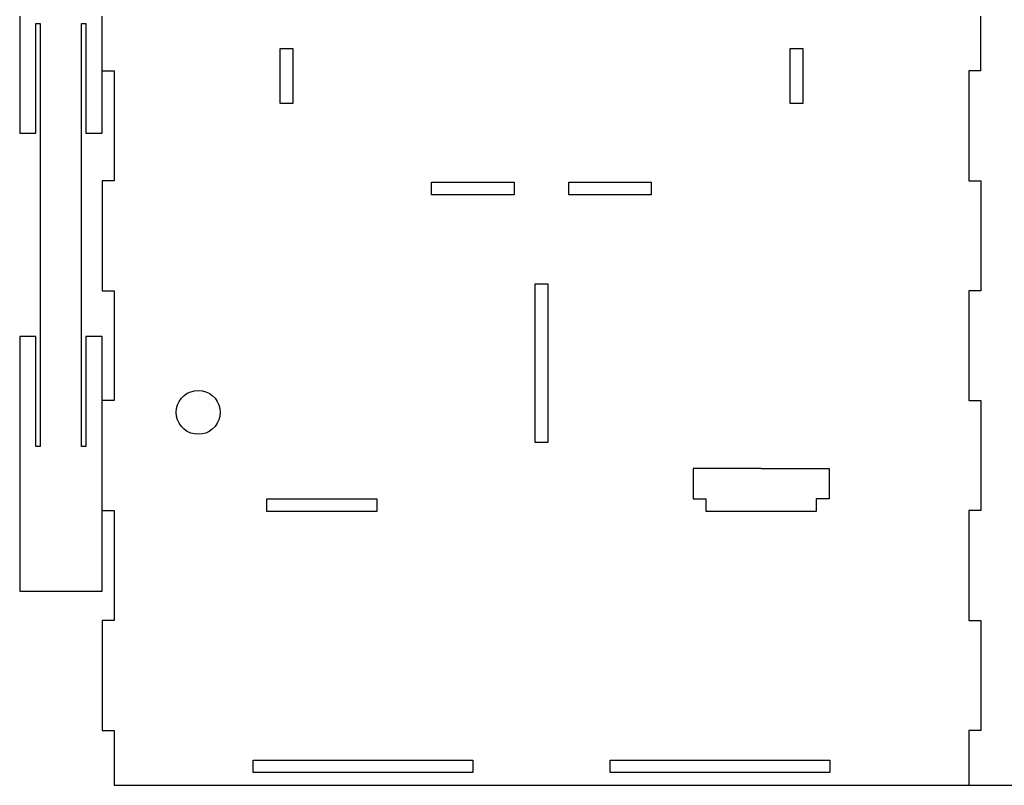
# Model space of a CAD drawing. Header units: millimetres. Extents: x 0 to 378, y 0 to 378.
# Tile 1 of 5: x 6 to 234, y 0 to 177. Entities that reach past the tile are written whole.
import ezdxf

# ---------------------------------------------------------------- set-up
doc = ezdxf.new("R2010")
doc.units = ezdxf.units.MM
doc.layers.add('SHEET_VIEW_1_DRAWING_1', color=7, linetype='Continuous')

msp = doc.modelspace()

# ---------------------------------------------------------------- linework, layer by layer
at = {"color": 1}
for p, q in [((177.8, 73.23), (162.05, 73.23)), ((162.05, 73.23), (162.05, 66.23)), ((177.8, 73.23), (193.55, 73.23)), ((193.55, 73.23), (193.55, 66.23)), ((162.05, 66.23), (165.1, 66.23)), ((193.55, 66.23), (190.5, 66.23))]:
    msp.add_line(p, q, dxfattribs=at)
at = {"layer": 'SHEET_VIEW_1_DRAWING_1', "color": 5}
for p, q in [((6.35, 177.8), (6.35, 150.7)), ((25.4, 150.7), (25.4, 177.8)), ((228.6, 165.1), (228.6, 177.8)), ((10.11, 176.1), (11.11, 176.1)), ((10.11, 150.7), (10.11, 176.1)), ((11.11, 176.1), (11.11, 78.31)), ((20.64, 176.1), (21.64, 176.1)), ((20.64, 78.31), (20.64, 176.1)), ((21.64, 176.1), (21.64, 150.7)), ((66.56, 157.61), (66.56, 170.31)), ((66.56, 170.31), (69.48, 170.31)), ((69.48, 170.31), (69.48, 157.61)), ((184.52, 157.61), (184.52, 170.31)), ((184.52, 170.31), (187.44, 170.31)), ((187.44, 170.31), (187.44, 157.61)), ((25.4, 165.1), (28.19, 165.1)), ((28.19, 165.1), (28.19, 139.7)), ((228.6, 165.1), (225.81, 165.1)), ((225.81, 165.1), (225.81, 139.7)), ((69.48, 157.61), (66.56, 157.61)), ((187.44, 157.61), (184.52, 157.61)), ((6.35, 150.7), (10.11, 150.7)), ((21.64, 150.7), (25.4, 150.7)), ((25.4, 139.7), (25.4, 114.3)), ((28.19, 139.7), (25.4, 139.7)), ((101.6, 136.47), (101.6, 139.39)), ((101.6, 139.39), (120.65, 139.39)), ((120.65, 139.39), (120.65, 136.47)), ((133.35, 139.39), (152.4, 139.39)), ((133.35, 136.47), (133.35, 139.39)), ((152.4, 139.39), (152.4, 136.47)), ((225.81, 139.7), (228.6, 139.7)), ((228.6, 139.7), (228.6, 114.3)), ((120.65, 136.47), (101.6, 136.47)), ((152.4, 136.47), (133.35, 136.47)), ((25.4, 114.3), (28.19, 114.3)), ((28.19, 114.3), (28.19, 88.9)), ((125.54, 79.24), (125.54, 115.89)), ((125.54, 115.89), (128.46, 115.89)), ((128.46, 115.89), (128.46, 79.24)), ((228.6, 114.3), (225.81, 114.3)), ((225.81, 114.3), (225.81, 88.9)), ((10.11, 103.71), (6.35, 103.71)), ((6.35, 103.71), (6.35, 44.88)), ((10.11, 78.31), (10.11, 103.71)), ((25.4, 103.71), (21.64, 103.71)), ((21.64, 103.71), (21.64, 78.31)), ((25.4, 44.88), (25.4, 103.71)), ((45.89, 90.97), (46.74, 91.2)), ((46.74, 91.2), (47.62, 91.28)), ((47.62, 91.28), (48.51, 91.2)), ((48.51, 91.2), (49.36, 90.97)), ((28.19, 88.9), (25.4, 88.9)), ((43.23, 88.74), (43.73, 89.46)), ((43.73, 89.46), (44.36, 90.09)), ((44.36, 90.09), (45.08, 90.6)), ((45.08, 90.6), (45.89, 90.97)), ((49.36, 90.97), (50.16, 90.6)), ((50.16, 90.6), (50.89, 90.09)), ((50.89, 90.09), (51.52, 89.46)), ((51.52, 89.46), (52.02, 88.74)), ((225.81, 88.9), (228.6, 88.9)), ((228.6, 88.9), (228.6, 63.5)), ((42.54, 86.2), (42.62, 87.08)), ((42.62, 87.08), (42.85, 87.94)), ((42.85, 87.94), (43.23, 88.74)), ((52.02, 88.74), (52.4, 87.94)), ((52.4, 87.94), (52.63, 87.08)), ((52.63, 87.08), (52.7, 86.2)), ((42.62, 85.32), (42.54, 86.2)), ((42.85, 84.46), (42.62, 85.32)), ((43.23, 83.66), (42.85, 84.46)), ((52.4, 84.46), (52.02, 83.66)), ((52.63, 85.32), (52.4, 84.46)), ((52.7, 86.2), (52.63, 85.32)), ((43.73, 82.93), (43.23, 83.66)), ((44.36, 82.31), (43.73, 82.93)), ((45.08, 81.8), (44.36, 82.31)), ((50.89, 82.31), (50.16, 81.8)), ((51.52, 82.93), (50.89, 82.31)), ((52.02, 83.66), (51.52, 82.93)), ((45.89, 81.42), (45.08, 81.8)), ((46.74, 81.2), (45.89, 81.42)), ((47.62, 81.12), (46.74, 81.2)), ((48.51, 81.2), (47.62, 81.12)), ((49.36, 81.42), (48.51, 81.2)), ((50.16, 81.8), (49.36, 81.42)), ((11.11, 78.31), (10.11, 78.31)), ((21.64, 78.31), (20.64, 78.31)), ((128.46, 79.24), (125.54, 79.24)), ((63.5, 66.23), (88.9, 66.23)), ((63.5, 63.31), (63.5, 66.23)), ((88.9, 66.23), (88.9, 63.31)), ((165.1, 63.31), (165.1, 66.23)), ((190.5, 66.23), (190.5, 63.31)), ((25.4, 63.5), (28.19, 63.5)), ((28.19, 63.5), (28.19, 38.1)), ((88.9, 63.31), (63.5, 63.31)), ((190.5, 63.31), (165.1, 63.31)), ((225.81, 63.5), (225.81, 38.1)), ((228.6, 63.5), (225.81, 63.5)), ((6.35, 44.88), (25.4, 44.88)), ((28.19, 38.1), (25.4, 38.1)), ((25.4, 38.1), (25.4, 12.7)), ((225.81, 38.1), (228.6, 38.1)), ((228.6, 38.1), (228.6, 12.7)), ((25.4, 12.7), (28.19, 12.7)), ((28.19, 12.7), (28.19, 0)), ((225.81, 12.7), (225.81, 0)), ((228.6, 12.7), (225.81, 12.7)), ((60.32, 2.92), (60.32, 5.84)), ((60.32, 5.84), (111.12, 5.84)), ((111.12, 5.84), (111.12, 2.92)), ((142.87, 5.84), (193.67, 5.84)), ((142.87, 2.92), (142.87, 5.84)), ((193.67, 5.84), (193.67, 2.92)), ((111.12, 2.92), (60.32, 2.92)), ((193.67, 2.92), (142.87, 2.92)), ((28.19, 0), (225.81, 0)), ((225.81, 0), (378.21, 0))]:
    msp.add_line(p, q, dxfattribs=at)

doc.saveas('drawing.dxf')
